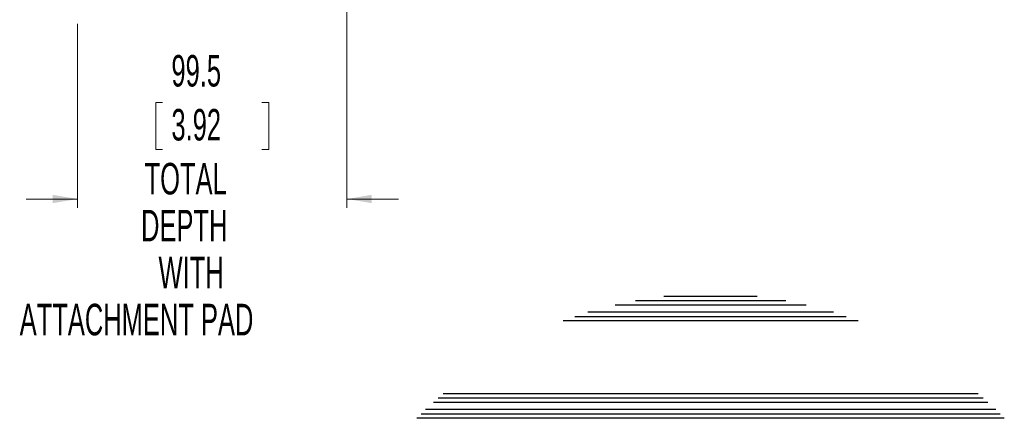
# Model space of a CAD drawing. Header units: millimetres. Extents: x 0 to 1118, y 0 to 864.
# Tile 59 of 76: x 510 to 692, y 439 to 513. Entities that reach past the tile are written whole.
import ezdxf

# ---------------------------------------------------------------- set-up
doc = ezdxf.new("R2010")
doc.units = ezdxf.units.MM
doc.styles.add('SLDTEXTSTYLE0', font='TXT', dxfattribs={"width": 0.605})
doc.dimstyles.new('SLDDIMSTYLE4', dxfattribs={"dimtxt": 5.650301, "dimasz": 4.572, "dimexe": 0, "dimexo": 0.0625, "dimgap": 1.412575, "dimtad": 0, "dimtih": 1, "dimtoh": 1, "dimdec": 1, "dimlfac": 2, "dimrnd": 1e-09, "dimzin": 12, "dimdsep": 46, "dimtxsty": 'SLDTEXTSTYLE0', "dimsah": 1, "dimcen": 0.09, "dimadec": 0, "dimazin": 3, "dimtfac": 1, "dimtdec": 1, "dimtmove": 0, "dimatfit": 0, "dimfxl": 1, "dimfrac": 2, "dimtolj": 1, "dimtzin": 12, "dimarcsym": 0})

# ---------------------------------------------------------------- blocks, each defined once
blk = doc.blocks.new('_D_3')
at = {"color": 7, "linetype": 'Continuous', "lineweight": 0}
for p, q in [((570.17, 526.23), (570.17, 478.17)), ((520.42, 512.12), (520.42, 478.17)), ((536.13, 497.59), (534.84, 497.59)), ((534.84, 497.59), (534.84, 488.91)), ((554.45, 497.59), (555.75, 497.59)), ((555.75, 497.59), (555.75, 488.91)), ((534.84, 488.91), (536.13, 488.91)), ((555.75, 488.91), (554.45, 488.91)), ((520.42, 479.77), (510.89, 479.77)), ((570.17, 479.77), (579.69, 479.77))]:
    blk.add_line(p, q, dxfattribs=at)
for points in [[(520.42, 479.77), (515.84, 480.54), (515.84, 479.01)], [(570.17, 479.77), (574.74, 479.01), (574.74, 480.54)]]:
    blk.add_solid(points, dxfattribs=at)
at = {"color": 7, "linetype": 'Continuous', "lineweight": 0, "attachment_point": 1, "style": 'SLDTEXTSTYLE0'}
for s, insert, char_height in [('99.5', (537.75, 506.38), 5.821), ('3.92', (537.75, 496.41), 5.821), ('TOTAL', (532.79, 486.44), 5.821), ('DEPTH', (532.14, 477.77), 5.821), ('WITH', (535.37, 469.09), 5.821), ('ATTACHMENT PAD', (509.72, 460.41), 5.8208)]:
    blk.add_mtext(s, dxfattribs=dict(at, insert=insert, char_height=char_height))

msp = doc.modelspace()

# ---------------------------------------------------------------- linework, layer by layer
at = {"color": 7, "linetype": 'Continuous', "lineweight": 30}
for p, q in [((619.72, 460.248), (654.991, 460.248)), ((623.452, 461.048), (651.26, 461.048)), ((628.733, 461.848), (645.978, 461.848)), ((660.025, 458.848), (614.687, 458.848)), ((664.576, 457.248), (610.136, 457.248)), ((612.295, 458.048), (662.417, 458.048)), ((587.943, 443.848), (686.768, 443.848)), ((586.164, 442.248), (688.548, 442.248)), ((587.039, 443.048), (687.673, 443.048)), ((690.016, 440.848), (584.695, 440.848)), ((691.602, 439.248), (583.11, 439.248)), ((583.891, 440.048), (690.821, 440.048))]:
    msp.add_line(p, q, dxfattribs=at)

# ---------------------------------------------------------------- dimensions: what is measured, and where the dimension line sits
at = {"color": 7, "linetype": 'Continuous', "lineweight": 0}
dim = msp.add_linear_dim(base=(570.166, 479.775), p1=(520.416, 513.725), p2=(570.166, 527.835), text='<>\\PTOTAL\\PDEPTH\\PWITH\\PATTACHMENT PAD', dimstyle='SLDDIMSTYLE4', dxfattribs=at)
dim.commit()
dim.dimension.update_dxf_attribs({"geometry": '_D_3', "text_midpoint": (545.291, 479.775), "dimtype": 160})

doc.saveas('drawing.dxf')
